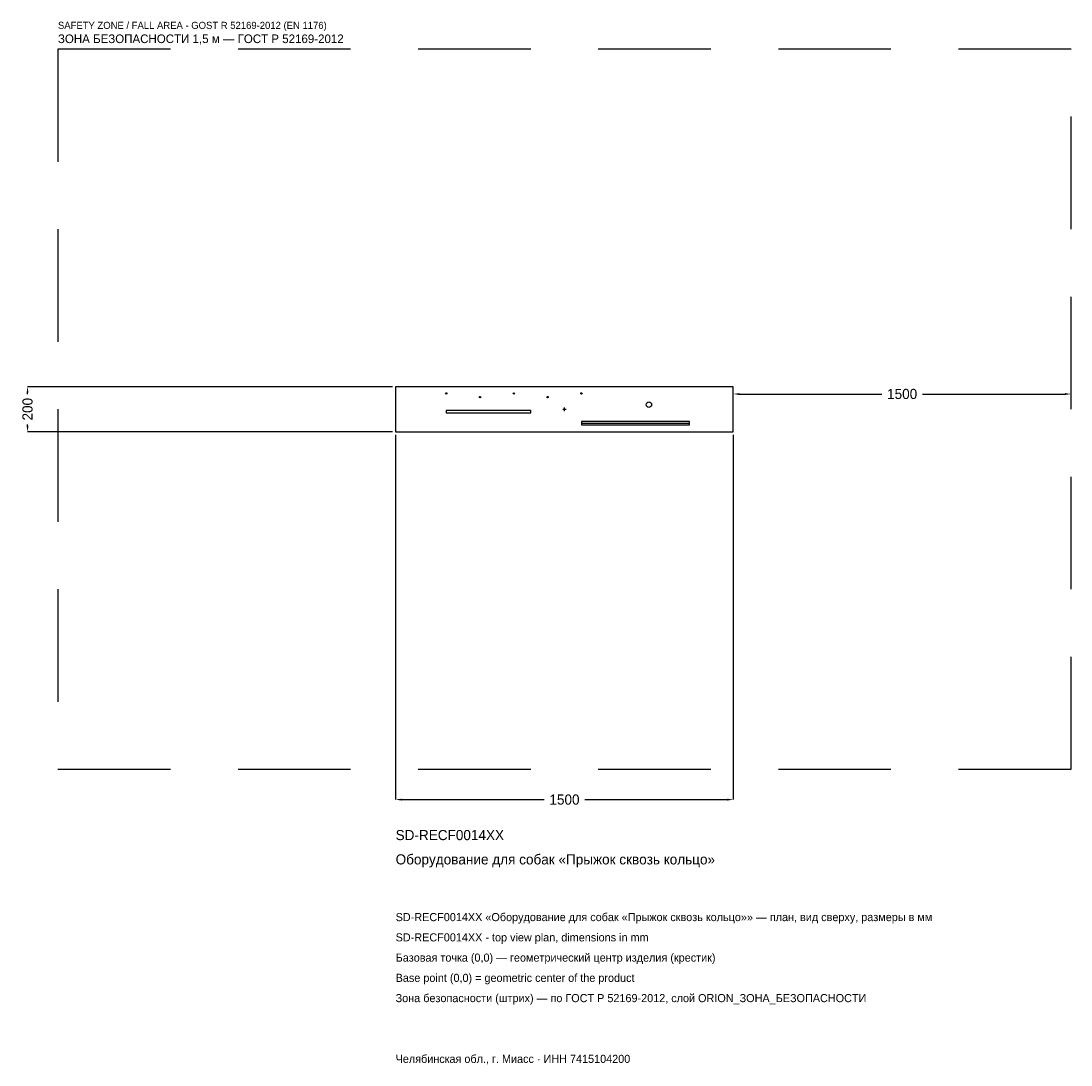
# Model space of a CAD drawing. Header units: metres. Extents: x -2414 to 2250, y -2914 to 1725.
import ezdxf

# ---------------------------------------------------------------- set-up
doc = ezdxf.new("R2010")
doc.units = ezdxf.units.M
doc.linetypes.add('DASHED', pattern=[800, 500, -300])
for name, color, linetype in [('ORION_ДАННЫЕ', 3, 'Continuous'), ('ORION_ЗОНА_БЕЗОПАСНОСТИ', 1, 'Continuous'), ('ORION_КОНТУР', 7, 'Continuous'), ('ORION_РАЗМЕРЫ', 8, 'Continuous')]:
    doc.layers.add(name, color=color, linetype=linetype)
doc.dimstyles.new('ORION', dxfattribs={"dimtxt": 45, "dimasz": 27, "dimexe": 1.25, "dimexo": 13.5, "dimtad": 1, "dimdec": 0, "dimcen": 2.5, "dimazin": 3, "dimtfac": 1, "dimtmove": 0, "dimatfit": 3, "dimarcsym": 0})

# ---------------------------------------------------------------- blocks, each defined once
blk = doc.blocks.new('_CLOSEDFILLED')
at = {"color": 0, "linetype": 'BYBLOCK'}
blk.add_solid([(-1, 0.16), (0, 0), (-1, -0.16)], dxfattribs=at)
blk = doc.blocks.new('*D1')
for p, q in [((-750, -113.5), (-750, -1735)), ((750, -113.5), (750, -1735)), ((-723, -1735), (-90, -1735)), ((90, -1735), (723, -1735))]:
    blk.add_line(p, q)
at = {"layer": 'Defpoints'}
for p in [(-750, -100), (750, -100), (-750, -1735)]:
    blk.add_point(p, dxfattribs=at)
at = {"layer": 'ORION_РАЗМЕРЫ', "xscale": 27, "yscale": 27, "rotation": 180}
blk.add_blockref('_CLOSEDFILLED', (-750, -1735), dxfattribs=at)
at = {"layer": 'ORION_РАЗМЕРЫ', "xscale": 27, "yscale": 27}
blk.add_blockref('_CLOSEDFILLED', (750, -1735), dxfattribs=at)
at = {"layer": 'ORION_РАЗМЕРЫ', "insert": (0, -1735), "char_height": 45, "attachment_point": 5}
blk.add_mtext('1500', dxfattribs=at)
blk = doc.blocks.new('*D2')
for p, q in [((-763.5, 100), (-2385, 100)), ((-2385, 67.5), (-2385, 73)), ((-2385, -73), (-2385, -67.5)), ((-763.5, -100), (-2385, -100))]:
    blk.add_line(p, q)
at = {"layer": 'Defpoints'}
for p in [(-750, 100), (-2385, -100), (-750, -100)]:
    blk.add_point(p, dxfattribs=at)
at = {"layer": 'ORION_РАЗМЕРЫ', "xscale": 27, "yscale": 27}
for p, rotation in [((-2385, 100), 90), ((-2385, -100), 270)]:
    blk.add_blockref('_CLOSEDFILLED', p, dxfattribs=dict(at, rotation=rotation))
at = {"layer": 'ORION_РАЗМЕРЫ', "insert": (-2385, 0), "char_height": 45, "attachment_point": 5, "rotation": 90}
blk.add_mtext('200', dxfattribs=at)
blk = doc.blocks.new('*D3')
for p, q in [((750, 13.5), (750, 67.5)), ((777, 67.5), (1410, 67.5)), ((1590, 67.5), (2223, 67.5)), ((2250, 13.5), (2250, 67.5))]:
    blk.add_line(p, q)
at = {"layer": 'Defpoints'}
for p in [(750, 67.5), (750, 0), (2250, 0)]:
    blk.add_point(p, dxfattribs=at)
at = {"layer": 'ORION_РАЗМЕРЫ', "xscale": 27, "yscale": 27, "rotation": 180}
blk.add_blockref('_CLOSEDFILLED', (750, 67.5), dxfattribs=at)
at = {"layer": 'ORION_РАЗМЕРЫ', "xscale": 27, "yscale": 27}
blk.add_blockref('_CLOSEDFILLED', (2250, 67.5), dxfattribs=at)
at = {"layer": 'ORION_РАЗМЕРЫ', "insert": (1500, 67.5), "char_height": 45, "attachment_point": 5}
blk.add_mtext('1500', dxfattribs=at)
blk = doc.blocks.new('ОРИОН SD-RECF0014XX Оборудование для собак Прыжок сквозь кольцо')
at = {"layer": 'ORION_ЗОНА_БЕЗОПАСНОСТИ', "linetype": 'DASHED'}
blk.add_lwpolyline([(-2250, -1600), (2250, -1600), (2250, 1600), (-2250, 1600)], close=True, dxfattribs=at)
at = {"layer": 'ORION_КОНТУР'}
blk.add_line((75, -62), (555, -62), dxfattribs=at)
for points in [[(-750, -100), (750, -100), (750, 100), (-750, 100)], [(-525, -16), (-150, -16), (-150, -6), (-525, -6)], [(75, -70), (555, -70), (555, -54), (75, -54)]]:
    blk.add_lwpolyline(points, close=True, dxfattribs=at)
for centre, radius in [((-525, 70), 3), ((-375, 54), 3), ((-225, 70), 3), ((-75, 54), 3), ((75, 70), 3), ((375, 20), 12)]:
    blk.add_circle(centre, radius, dxfattribs=at)
at = {"layer": 'ORION_РАЗМЕРЫ'}
for p, q in [((-8, 0), (8, 0)), ((0, -8), (0, 8))]:
    blk.add_line(p, q, dxfattribs=at)
at = {"layer": 'ORION_ДАННЫЕ'}
for tag, p in [('АРТИКУЛ', (-750, -1915)), ('НАИМЕНОВАНИЕ', (-750, -2023))]:
    blk.add_attdef(tag, p, '', height=45, dxfattribs=at)
at = {"layer": 'ORION_ДАННЫЕ', "flags": 1}
for tag, p in [('ПРОИЗВОДИТЕЛЬ', (-750, -2131)), ('ТЕЛЕФОН', (-750, -2239)), ('САЙТ', (-750, -2455)), ('АДРЕС', (-750, -2563)), ('РЕКВИЗИТЫ', (-750, -2671)), ('ГАБАРИТЫ', (-750, -2779)), ('ЗОНА_БЕЗОПАСНОСТИ', (-750, -2887))]:
    blk.add_attdef(tag, p, '', height=45, dxfattribs=at)
at = {"layer": 'ORION_ЗОНА_БЕЗОПАСНОСТИ', "color": 1}
for s, height, p in [('SAFETY ZONE / FALL AREA - GOST R 52169-2012 (EN 1176)', 31.5, (-2250, 1690)), ('ЗОНА БЕЗОПАСНОСТИ 1,5 м — ГОСТ Р 52169-2012', 38.25, (-2250, 1627))]:
    blk.add_text(s, height=height, dxfattribs=at).set_placement(p)
at = {"layer": 'ORION_РАЗМЕРЫ'}
dim = blk.add_linear_dim(base=(-2385, -100), p1=(-750, -100), p2=(-750, 100), angle=90, dimstyle='ORION', dxfattribs=at)
dim.commit()
dim.dimension.update_dxf_attribs({"geometry": '*D2', "text_midpoint": (-2385, 0)})
for base, p1, p2, picture, middle in [((750, 67.5), (750, 0), (2250, 0), '*D3', (1500, 67.5)), ((-750, -1735), (-750, -100), (750, -100), '*D1', (0, -1735))]:
    dim = blk.add_linear_dim(base=base, p1=p1, p2=p2, dimstyle='ORION', dxfattribs=at)
    dim.commit()
    dim.dimension.update_dxf_attribs({"geometry": picture, "text_midpoint": middle})

msp = doc.modelspace()

# ---------------------------------------------------------------- block references
msp.add_blockref('ОРИОН SD-RECF0014XX Оборудование для собак Прыжок сквозь кольцо', (0, 0)).add_auto_attribs({'АРТИКУЛ': 'SD-RECF0014XX', 'НАИМЕНОВАНИЕ': 'Оборудование для собак «Прыжок сквозь кольцо»'})

# ---------------------------------------------------------------- texts
at = {"layer": 'ORION_ДАННЫЕ', "color": 3}
for s, p in [('SD-RECF0014XX «Оборудование для собак «Прыжок сквозь кольцо»» — план, вид сверху, размеры в мм', (-750, -2275)), ('SD-RECF0014XX - top view plan, dimensions in mm', (-750, -2365)), ('Челябинская обл., г. Миасс · ИНН 7415104200', (-750, -2905))]:
    msp.add_text(s, height=36, dxfattribs=at).set_placement(p)
at = {"layer": 'ORION_ДАННЫЕ', "color": 7}
for s, p in [('Базовая точка (0,0) — геометрический центр изделия (крестик)', (-750, -2455)), ('Base point (0,0) = geometric center of the product', (-750, -2545))]:
    msp.add_text(s, height=36, dxfattribs=at).set_placement(p)
at = {"layer": 'ORION_ДАННЫЕ', "color": 1}
msp.add_text('Зона безопасности (штрих) — по ГОСТ Р 52169-2012, слой ORION_ЗОНА_БЕЗОПАСНОСТИ', height=36, dxfattribs=at).set_placement((-750, -2635))

doc.saveas('drawing.dxf')
